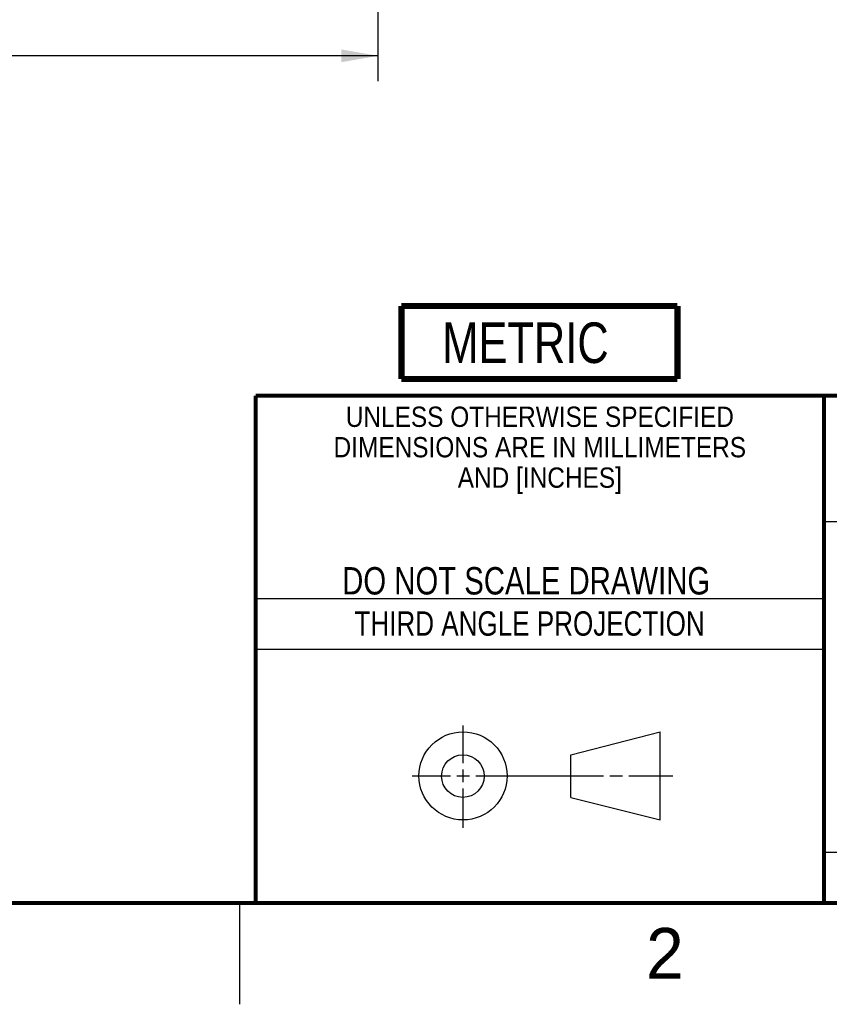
# Model space of a CAD drawing. Header units: inches. Extents: x 0 to 34, y 0 to 22.
# Tile 33 of 42: x 24.4 to 28.4, y 0 to 4.9. Entities that reach past the tile are written whole.
import ezdxf

# ---------------------------------------------------------------- set-up
doc = ezdxf.new("R2010")
doc.units = ezdxf.units.IN
doc.header["$LTSCALE"] = 1.87
doc.header["$MEASUREMENT"] = 0
doc.layers.get('0').update_dxf_attribs({"linetype": 'CONTINUOUS'})
doc.layers.add('DIMENSIONS', color=7, linetype='CONTINUOUS')
doc.styles.get("Standard").update_dxf_attribs({"font": 'txt', "width": 0.8})
doc.styles.add('TEXTSTYLE_2', font='txt')
doc.styles.add('TEXTSTYLE_3', font='txt', dxfattribs={"width": 0.9})
doc.dimstyles.new('DIMSTYLE_1', dxfattribs={"dimtxt": 0.125, "dimasz": 0.18, "dimexe": 0.125, "dimexo": 0.0625, "dimgap": 0.0625, "dimtad": 0, "dimtih": 1, "dimtoh": 1, "dimzin": 0, "dimdsep": 46, "dimtxsty": 'STANDARD', "dimblk": '_FILLED', "dimblk1": '_FILLED', "dimblk2": '_FILLED', "dimcen": 0.09, "dimazin": 0, "dimtp": 0.01, "dimtm": 0.01, "dimtfac": 1, "dimtofl": 0, "dimtmove": 0, "dimatfit": 3, "dimldrblk": '_FILLED', "dimfxl": 1, "dimtolj": 1, "dimtzin": 0, "dimarcsym": 0})

# ---------------------------------------------------------------- blocks, each defined once
blk = doc.blocks.new('METRIC_BL1', base_point=(26.9779, 3.2619))
at = {"color": 7, "linetype": 'CONTINUOUS', "const_width": 0.0309}
for points in [[(26.2979, 3.4419), (27.6579, 3.4419)], [(26.2979, 3.4419), (26.2979, 3.0819)], [(27.6579, 3.4419), (27.6579, 3.0819)], [(26.2979, 3.0819), (27.6579, 3.0819)]]:
    blk.add_lwpolyline(points, dxfattribs=at)
at = {"color": 2, "linetype": 'CONTINUOUS', "width": 0.8}
blk.add_text('METRIC', height=0.2, dxfattribs=at).set_placement((26.4992, 3.1608))
blk = doc.blocks.new('_FILLED')
at = {"color": 0, "linetype": 'BYBLOCK'}
blk.add_solid([(0, 0), (-1, 0.174), (-1, -0.174)], dxfattribs=at)
blk = doc.blocks.new('*D21')
at = {"layer": 'DIMENSIONS', "color": 2, "linetype": 'CONTINUOUS'}
for p, q in [((26.1822, 10.1804), (26.1822, 4.5499)), ((12.9865, 5.9335), (12.9865, 4.5499)), ((12.9865, 4.6749), (18.6593, 4.6749)), ((26.1822, 4.6749), (20.5093, 4.6749))]:
    blk.add_line(p, q, dxfattribs=at)
at = {"layer": 'DIMENSIONS', "color": 2, "linetype": 'CONTINUOUS', "xscale": 0.18, "yscale": 0.18, "zscale": 0.18, "rotation": 180}
blk.add_blockref('_FILLED', (12.9865, 4.6749), dxfattribs=at)
at = {"layer": 'DIMENSIONS', "color": 2, "linetype": 'CONTINUOUS', "xscale": 0.18, "yscale": 0.18, "zscale": 0.18}
blk.add_blockref('_FILLED', (26.1822, 4.6749), dxfattribs=at)
at = {"layer": 'DIMENSIONS', "color": 2, "linetype": 'CONTINUOUS', "insert": (19.5843, 4.7374), "char_height": 0.125, "width": 1.725, "attachment_point": 2, "line_spacing_factor": 0.9}
blk.add_mtext('(335.17{\\ftxt.shx;\\W1.000000;\\H0.125000; }[13.196])', dxfattribs=at)

msp = doc.modelspace()

# ---------------------------------------------------------------- linework, layer by layer
at = {"color": 2, "linetype": 'CONTINUOUS'}
for p, q in [((28.38, 2.38), (28.61, 2.38)), ((25.58, 2), (28.38, 2)), ((25.58, 1.75), (28.38, 1.75)), ((26.6016, 1.1882), (26.6016, 1.375)), ((26.3514, 1.1257), (26.5391, 1.1257)), ((26.5703, 1.1257), (26.6328, 1.1257)), ((26.6016, 1.0944), (26.6016, 1.1569)), ((26.6641, 1.1257), (27.2943, 1.1257)), ((27.3256, 1.1257), (27.3881, 1.1257)), ((27.4193, 1.1257), (27.6351, 1.1257)), ((26.6016, 0.8704), (26.6016, 1.0632)), ((28.38, 0.75), (33.5, 0.75)), ((25.5, 0.5), (25.5, 0))]:
    msp.add_line(p, q, dxfattribs=at)
at = {"color": 7, "linetype": 'CONTINUOUS'}
for p, q in [((27.1331, 1.23), (27.5726, 1.3428)), ((27.5726, 0.9086), (27.5726, 1.3428)), ((27.1331, 1.02), (27.1331, 1.23)), ((27.1331, 1.02), (27.5726, 0.9086))]:
    msp.add_line(p, q, dxfattribs=at)
at = {"color": 7, "linetype": 'CONTINUOUS', "const_width": 0.02}
for points in [[(25.58, 3), (33.5, 3)], [(25.58, 3), (25.58, 0.5)], [(28.38, 3), (28.38, 0.5)], [(0.5, 0.5), (33.5, 0.5)]]:
    msp.add_lwpolyline(points, dxfattribs=at)
at = {"color": 7, "linetype": 'CONTINUOUS'}
for centre, radius in [((26.6016, 1.1257), 0.2171), ((26.601, 1.125), 0.105)]:
    msp.add_circle(centre, radius, dxfattribs=at)

# ---------------------------------------------------------------- block references
at = {"color": 2, "linetype": 'CONTINUOUS'}
msp.add_blockref('METRIC_BL1', (26.9779, 3.2619), dxfattribs=at)

# ---------------------------------------------------------------- texts
at = {"color": 2, "linetype": 'CONTINUOUS', "line_spacing_factor": 0.9}
for s, insert, char_height, width, attachment_point, style in [('UNLESS OTHERWISE SPECIFIED', (26.9799, 2.9459), 0.1, 2.34, 2, 'TEXTSTYLE_3'), ('DIMENSIONS ARE IN MILLIMETERS', (26.9799, 2.7959), 0.1, 2.61, 2, 'TEXTSTYLE_3'), ('AND [INCHES]', (26.9799, 2.6459), 0.1, 1.08, 2, 'TEXTSTYLE_3'), ('2', (27.5035, 0.3763), 0.25, 0.25, 1, 'TEXTSTYLE_2')]:
    msp.add_mtext(s, dxfattribs=dict(at, insert=insert, char_height=char_height, width=width, attachment_point=attachment_point, style=style))
at = {"color": 7, "linetype": 'CONTINUOUS', "insert": (26.9127, 2.1549), "char_height": 0.135, "width": 2.16, "attachment_point": 2, "line_spacing_factor": 0.9}
msp.add_mtext('DO NOT SCALE DRAWING', dxfattribs=at)
at = {"color": 2, "linetype": 'CONTINUOUS', "insert": (26.9296, 1.9368), "char_height": 0.12, "width": 2.112, "attachment_point": 2, "line_spacing_factor": 0.9}
msp.add_mtext('THIRD ANGLE PROJECTION', dxfattribs=at)

# ---------------------------------------------------------------- dimensions: what is measured, and where the dimension line sits
at = {"layer": 'DIMENSIONS', "color": 2, "linetype": 'CONTINUOUS'}
dim = msp.add_linear_dim(base=(26.1822, 4.6749), p1=(12.9865, 5.996), p2=(26.1822, 10.2429), text='(<>)', dimstyle='DIMSTYLE_1', dxfattribs=at)
dim.commit()
dim.dimension.update_dxf_attribs({"geometry": '*D21', "text_midpoint": (19.5843, 4.6749), "dimtype": 160})

doc.saveas('drawing.dxf')
